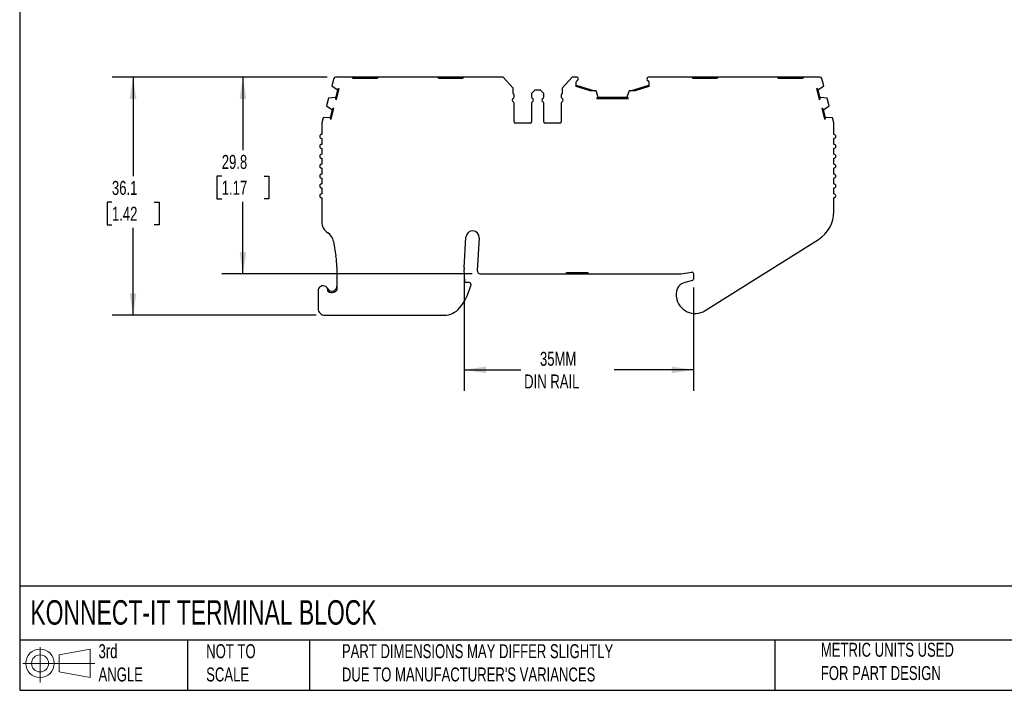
# Model space of a CAD drawing. Header units: millimetres. Extents: x 6 to 273, y 6 to 210.
# Tile 1 of 6: x 6 to 155, y 6 to 108. Entities that reach past the tile are written whole.
import ezdxf

# ---------------------------------------------------------------- set-up
doc = ezdxf.new("R2010")
doc.units = ezdxf.units.MM
doc.linetypes.add('SLD-Solid', pattern=[0])
doc.layers.add('DIMENSIONS', color=140, linetype='SLD-Solid', lineweight=25)
doc.layers.add('TEXT', color=140, linetype='SLD-Solid', lineweight=25)
doc.layers.add('SLD-DEFPOINTS', color=7, linetype='Continuous')
doc.styles.add('SLDTEXTSTYLE0', font='TXT', dxfattribs={"width": 0.7})
doc.dimstyles.new('SLDDIMSTYLE0', dxfattribs={"dimtxt": 2.158008, "dimasz": 3.302, "dimexe": 0, "dimexo": 0.0625, "dimgap": 0.539502, "dimtad": 0, "dimtih": 1, "dimtoh": 1, "dimrnd": 1e-09, "dimzin": 12, "dimdsep": 46, "dimtxsty": 'SLDTEXTSTYLE0', "dimsah": 1, "dimcen": 0.09, "dimadec": 0, "dimazin": 3, "dimtfac": 1, "dimtofl": 0, "dimtmove": 0, "dimatfit": 3, "dimfxl": 0, "dimfrac": 2, "dimtolj": 1, "dimtzin": 12, "dimarcsym": 0})

# ---------------------------------------------------------------- blocks, each defined once
blk = doc.blocks.new('Block11')
at = {"color": 7, "linetype": 'SLD-Solid', "lineweight": 18}
for p, q in [((2.59, 5.31), (2.59, 0)), ((5.48, 4.17), (10.18, 5.03)), ((10.18, 5.03), (10.18, 0.73)), ((5.48, 1.6), (5.48, 4.17)), ((0, 2.88), (10.87, 2.88)), ((5.48, 1.6), (10.18, 0.73))]:
    blk.add_line(p, q, dxfattribs=at)
for radius in [2.15, 1.29]:
    blk.add_circle((2.59, 2.88), radius, dxfattribs=at)
blk = doc.blocks.new('Block12')
at = {"layer": 'SLD-DEFPOINTS'}
blk.add_blockref('Block11', (0, 0), dxfattribs=at)
blk = doc.blocks.new('_D')
at = {"layer": 'DIMENSIONS'}
for p, q in [((52.89, 99.26), (36.96, 99.26)), ((40.13, 99.26), (40.13, 88.16)), ((36.93, 84.25), (36.2, 84.25)), ((36.2, 84.25), (36.2, 80.82)), ((43.34, 84.25), (44.06, 84.25)), ((44.06, 84.25), (44.06, 80.82)), ((36.2, 80.82), (36.93, 80.82)), ((44.06, 80.82), (43.34, 80.82)), ((40.13, 69.45), (40.13, 80.34)), ((74.83, 69.45), (36.96, 69.45))]:
    blk.add_line(p, q, dxfattribs=at)
for points in [[(40.13, 99.26), (39.63, 95.95), (40.64, 95.95)], [(40.13, 69.45), (40.64, 72.75), (39.63, 72.75)]]:
    blk.add_solid(points, dxfattribs=at)
at = {"layer": 'DIMENSIONS', "char_height": 2.117, "attachment_point": 1, "style": 'SLDTEXTSTYLE0'}
for s, insert in [('29.8', (36.93, 87.46)), ('1.17', (36.93, 83.55))]:
    blk.add_mtext(s, dxfattribs=dict(at, insert=insert))
blk = doc.blocks.new('_D_1')
at = {"layer": 'DIMENSIONS'}
for p, q in [((52.89, 99.26), (20.34, 99.26)), ((23.51, 99.26), (23.51, 84.22)), ((20.31, 80.31), (19.58, 80.31)), ((19.58, 80.31), (19.58, 76.88)), ((26.72, 80.31), (27.44, 80.31)), ((27.44, 80.31), (27.44, 76.88)), ((19.58, 76.88), (20.31, 76.88)), ((23.51, 63.18), (23.51, 76.4)), ((27.44, 76.88), (26.72, 76.88)), ((51.24, 63.18), (20.34, 63.18))]:
    blk.add_line(p, q, dxfattribs=at)
for points in [[(23.51, 99.26), (23, 95.95), (24.02, 95.95)], [(23.51, 63.18), (24.02, 66.49), (23, 66.49)]]:
    blk.add_solid(points, dxfattribs=at)
at = {"layer": 'DIMENSIONS', "char_height": 2.117, "attachment_point": 1, "style": 'SLDTEXTSTYLE0'}
for s, insert in [('36.1', (20.31, 83.52)), ('1.42', (20.31, 79.61))]:
    blk.add_mtext(s, dxfattribs=dict(at, insert=insert))
blk = doc.blocks.new('_D_2')
at = {"layer": 'DIMENSIONS'}
for p, q in [((73.62, 68.82), (73.62, 51.73)), ((108.32, 67.38), (108.32, 51.73)), ((73.62, 54.9), (82.22, 54.9)), ((108.32, 54.9), (96.31, 54.9))]:
    blk.add_line(p, q, dxfattribs=at)
for points in [[(73.62, 54.9), (76.92, 54.4), (76.92, 55.41)], [(108.32, 54.9), (105.02, 55.41), (105.02, 54.4)]]:
    blk.add_solid(points, dxfattribs=at)
at = {"layer": 'DIMENSIONS', "char_height": 2.117, "attachment_point": 1, "style": 'SLDTEXTSTYLE0'}
for s, insert in [('35MM', (85.09, 57.63)), ('DIN RAIL', (82.7, 54.2))]:
    blk.add_mtext(s, dxfattribs=dict(at, insert=insert))

msp = doc.modelspace()

# ---------------------------------------------------------------- linework, layer by layer
for p, q in [((53.872, 99.034), (53.57, 97.908)), ((56.632, 99.256), (54.161, 99.256)), ((56.832, 99.056), (56.632, 99.256)), ((58.432, 99.256), (56.632, 99.256)), ((60.432, 99.056), (56.832, 99.056)), ((58.432, 99.256), (58.432, 99.056)), ((58.832, 99.256), (58.432, 99.256)), ((58.832, 99.256), (58.832, 99.056)), ((60.632, 99.256), (58.832, 99.256)), ((60.632, 99.256), (60.432, 99.056)), ((69.572, 99.256), (60.632, 99.256)), ((69.772, 99.056), (69.572, 99.256)), ((71.372, 99.256), (69.572, 99.256)), ((73.372, 99.056), (69.772, 99.056)), ((71.372, 99.256), (71.372, 99.056)), ((71.772, 99.256), (71.372, 99.256)), ((71.772, 99.256), (71.772, 99.056)), ((73.572, 99.256), (71.772, 99.256)), ((73.572, 99.256), (73.372, 99.056)), ((79.522, 99.256), (73.572, 99.256)), ((81.024, 97.595), (79.522, 99.256)), ((89.97, 99.256), (88.468, 97.595)), ((90.59, 99.256), (89.97, 99.256)), ((90.59, 97.809), (90.59, 98.51)), ((108.063, 99.256), (101.59, 99.256)), ((101.59, 98.51), (101.59, 97.809)), ((108.263, 99.056), (108.063, 99.256)), ((109.863, 99.256), (108.063, 99.256)), ((111.863, 99.056), (108.263, 99.056)), ((109.863, 99.256), (109.863, 99.056)), ((110.263, 99.256), (109.863, 99.256)), ((110.263, 99.256), (110.263, 99.056)), ((112.063, 99.256), (110.263, 99.256)), ((112.063, 99.256), (111.863, 99.056)), ((121.003, 99.256), (112.063, 99.256)), ((121.203, 99.056), (121.003, 99.256)), ((122.803, 99.256), (121.003, 99.256)), ((124.803, 99.056), (121.203, 99.056)), ((122.803, 99.256), (122.803, 99.056)), ((123.203, 99.256), (122.803, 99.256)), ((123.203, 99.256), (123.203, 99.056)), ((125.003, 99.256), (123.203, 99.256)), ((125.003, 99.256), (124.803, 99.056)), ((127.474, 99.256), (125.003, 99.256)), ((128.066, 97.908), (127.764, 99.034)), ((53.57, 97.908), (54.399, 97.349)), ((54.457, 97.333), (54.134, 96.126)), ((54.275, 95.881), (54.702, 97.475)), ((54.399, 97.349), (54.457, 97.333)), ((54.702, 97.475), (54.583, 97.507)), ((81.024, 96.756), (81.024, 97.595)), ((84.312, 97.256), (83.9, 96.844)), ((85.18, 97.256), (84.312, 97.256)), ((85.592, 96.844), (85.18, 97.256)), ((88.468, 97.595), (88.468, 96.756)), ((90.59, 98.018), (93.363, 97.168)), ((92.681, 97.168), (90.59, 97.809)), ((93.589, 97.168), (92.681, 97.168)), ((93.914, 96.224), (93.589, 97.168)), ((98.588, 97.168), (98.263, 96.224)), ((99.497, 97.168), (98.588, 97.168)), ((98.813, 97.168), (101.59, 98.018)), ((101.59, 97.809), (99.497, 97.168)), ((127.053, 97.507), (126.933, 97.475)), ((126.933, 97.475), (127.36, 95.881)), ((127.178, 97.333), (127.237, 97.349)), ((127.502, 96.126), (127.178, 97.333)), ((127.237, 97.349), (128.066, 97.908)), ((53.078, 96.072), (52.768, 94.914)), ((54.076, 96.142), (53.078, 96.072)), ((54.134, 96.126), (54.076, 96.142)), ((54.156, 95.913), (54.275, 95.881)), ((81.18, 96.214), (81.18, 96.493)), ((83.812, 96.632), (83.812, 96.214)), ((85.68, 96.214), (85.68, 96.632)), ((88.312, 96.493), (88.312, 96.214)), ((93.714, 96.087), (93.714, 95.964)), ((98.463, 95.964), (93.714, 95.964)), ((93.914, 96.164), (93.914, 96.224)), ((98.263, 96.164), (93.914, 96.164)), ((98.263, 96.224), (98.263, 96.164)), ((98.463, 95.964), (98.463, 96.087)), ((127.36, 95.881), (127.479, 95.913)), ((127.56, 96.142), (127.502, 96.126)), ((128.557, 96.072), (127.56, 96.142)), ((128.868, 94.914), (128.557, 96.072)), ((52.768, 94.914), (53.597, 94.355)), ((53.655, 94.339), (53.332, 93.133)), ((53.473, 92.888), (53.9, 94.481)), ((53.597, 94.355), (53.655, 94.339)), ((53.9, 94.481), (53.781, 94.513)), ((81.18, 92.456), (81.18, 95.298)), ((83.812, 95.298), (83.812, 92.456)), ((85.68, 92.456), (85.68, 95.298)), ((88.312, 95.298), (88.312, 92.456)), ((127.855, 94.513), (127.736, 94.481)), ((127.736, 94.481), (128.163, 92.888)), ((127.981, 94.339), (128.039, 94.355)), ((128.304, 93.133), (127.981, 94.339)), ((128.039, 94.355), (128.868, 94.914)), ((52.278, 93.078), (52.071, 92.305)), ((53.273, 93.148), (52.278, 93.078)), ((53.332, 93.133), (53.273, 93.148)), ((53.354, 92.919), (53.473, 92.888)), ((128.163, 92.888), (128.282, 92.919)), ((128.362, 93.148), (128.304, 93.133)), ((129.358, 93.078), (128.362, 93.148)), ((129.565, 92.305), (129.358, 93.078)), ((52.06, 92.227), (52.06, 90.556)), ((83.612, 92.256), (81.38, 92.256)), ((88.112, 92.256), (85.88, 92.256)), ((129.575, 90.556), (129.575, 92.227)), ((52.06, 89.956), (52.06, 89.056)), ((129.575, 89.056), (129.575, 89.956)), ((52.06, 88.456), (52.06, 87.556)), ((129.575, 87.556), (129.575, 88.456)), ((52.06, 86.956), (52.06, 86.056)), ((129.575, 86.056), (129.575, 86.956)), ((52.06, 85.456), (52.06, 84.556)), ((129.575, 84.556), (129.575, 85.456)), ((52.06, 83.956), (52.06, 83.056)), ((129.575, 83.056), (129.575, 83.956)), ((52.06, 82.456), (52.06, 81.556)), ((129.575, 81.556), (129.575, 82.456)), ((52.06, 80.956), (52.06, 77.341)), ((129.575, 78.895), (129.575, 80.956)), ((73.615, 70.341), (73.898, 75.023)), ((75.894, 74.903), (75.597, 69.976)), ((110.09, 63.885), (127.236, 74.662)), ((53.84, 74.328), (54.212, 72.122)), ((54.352, 70.457), (54.352, 66.976)), ((73.729, 68.302), (73.616, 70.095)), ((76.096, 69.446), (89.118, 69.446)), ((89.118, 69.646), (92.318, 69.646)), ((89.118, 69.446), (89.118, 69.646)), ((89.118, 69.446), (89.618, 69.446)), ((89.618, 69.446), (89.618, 69.646)), ((89.618, 69.446), (91.818, 69.446)), ((91.818, 69.446), (91.818, 69.646)), ((91.818, 69.446), (92.318, 69.446)), ((92.318, 69.646), (92.318, 69.446)), ((92.318, 69.446), (106.242, 69.446)), ((106.39, 69.457), (108.088, 69.712)), ((108.318, 69.514), (108.318, 68.65)), ((74.417, 68.114), (73.928, 68.114)), ((74.616, 67.892), (74.575, 67.526)), ((108.17, 68.457), (107.018, 68.148)), ((51.513, 66.884), (51.513, 64.184)), ((53.852, 66.853), (53.852, 66.643)), ((105.718, 66.454), (105.718, 66.154)), ((52.513, 63.184), (70.607, 63.184))]:
    msp.add_line(p, q)
for centre, radius, start, end in [((54.161, 98.956), 0.3, 90, 164.99986), ((90.59, 98.956), 0.3, 1.13212, 90), ((90.79, 98.51), 0.2, 113.57818, 180.00003), ((90.59, 98.968), 0.3, 293.57818, 358.86788), ((101.59, 98.956), 0.3, 90.00001, 178.86788), ((101.59, 98.968), 0.3, 181.13212, 246.42198), ((101.39, 98.51), 0.2, 359.9999, 66.42203), ((127.474, 98.956), 0.3, 15.00015, 90.00001), ((54.915, 97.133), 0.5, 131.64171, 156.38044), ((126.72, 97.133), 0.5, 23.61956, 48.35829), ((54.631, 96.071), 0.5, 173.61956, 198.35829), ((81.18, 95.756), 0.3, 113.57818, 246.42182), ((80.88, 96.493), 0.3, 0.00003, 61.24544), ((80.98, 96.214), 0.2, 293.57818, 360), ((80.98, 95.298), 0.2, 0.00005, 66.42182), ((84.112, 96.632), 0.3, 135.00001, 180), ((84.012, 96.214), 0.2, 180.00003, 246.42182), ((84.012, 95.298), 0.2, 113.57818, 180), ((83.812, 95.756), 0.3, 293.57818, 66.42182), ((85.68, 95.756), 0.3, 113.57818, 246.42182), ((85.48, 96.214), 0.2, 293.57818, 359.99997), ((85.48, 95.298), 0.2, 360, 66.42182), ((85.38, 96.632), 0.3, 360, 44.99997), ((88.612, 96.493), 0.3, 118.75455, 179.99997), ((88.512, 96.214), 0.2, 180, 246.42182), ((88.512, 95.298), 0.2, 113.57818, 179.99995), ((88.312, 95.756), 0.3, 293.57818, 66.42182), ((93.989, 95.67), 0.5, 98.61956, 123.35829), ((98.188, 95.67), 0.5, 56.64171, 81.38044), ((127.005, 96.071), 0.5, 341.64171, 6.38044), ((54.113, 94.139), 0.5, 131.64171, 156.38044), ((127.523, 94.139), 0.5, 23.61956, 48.35829), ((53.828, 93.077), 0.5, 173.61956, 198.35829), ((81.38, 92.456), 0.2, 180.00006, 269.99997), ((83.612, 92.456), 0.2, 270.00001, 0.00001), ((85.88, 92.456), 0.2, 179.99999, 269.99999), ((88.112, 92.456), 0.2, 270.00003, 359.99994), ((127.807, 93.077), 0.5, 341.64171, 6.38044), ((52.36, 92.227), 0.3, 164.99984, 179.99995), ((129.275, 92.227), 0.3, 0.00023, 15.0003), ((52.061, 90.256), 0.3, 90.06601, 269.93405), ((129.575, 90.256), 0.3, 270, 89.99982), ((52.061, 88.756), 0.3, 90.04418, 269.95588), ((129.575, 88.756), 0.3, 270.00008, 89.99986), ((52.06, 87.256), 0.3, 90.02129, 269.97877), ((129.575, 87.256), 0.3, 270, 89.99994), ((52.06, 85.756), 0.3, 89.9527, 270.04736), ((129.575, 85.756), 0.3, 270.00005, 89.99989), ((52.06, 84.256), 0.3, 89.98704, 270.01302), ((129.575, 84.256), 0.3, 270, 89.99994), ((52.06, 82.756), 0.3, 89.99497, 270.00508), ((129.575, 82.756), 0.3, 270, 89.99994), ((52.06, 81.256), 0.3, 89.99385, 270.0062), ((129.575, 81.256), 0.3, 269.9999, 89.99994), ((124.575, 78.895), 5, 302.15067, 0), ((54.06, 77.341), 2, 180, 236.75665), ((51.868, 73.996), 2, 9.58258, 56.75664), ((74.896, 74.963), 1, 356.54861, 176.54861), ((44.352, 70.457), 10, 359.99998, 9.58252), ((75.612, 70.22), 2, 176.54868, 183.60098), ((76.096, 69.946), 0.5, 176.54861, 270), ((106.242, 70.446), 1, 270.00003, 278.52499), ((108.118, 69.514), 0.2, 0.00014, 98.52494), ((108.118, 68.65), 0.2, 285.00019, 0), ((52.263, 66.884), 0.75, 354.8742, 180.00001), ((53.602, 67.56), 0.75, 206.78318, 289.47128), ((66.44, 69.618), 8.4, 320.51208, 345.57919), ((73.928, 68.314), 0.2, 183.60084, 270), ((74.417, 67.914), 0.2, 353.60104, 90), ((107.472, 66.454), 1.754, 104.99999, 180), ((53.602, 67.56), 0.95, 231.44703, 289.47123), ((107.472, 66.154), 1.754, 180, 187.94871), ((108.568, 66.307), 2.86, 187.94871, 302.15067), ((52.513, 64.184), 1, 180, 270.00001), ((70.607, 66.184), 3, 270, 320.51208)]:
    msp.add_arc(centre, radius, start, end)
for points, knots in [([(53.852, 66.853), (53.871, 66.86), (53.91, 66.875), (53.968, 66.905), (54.025, 66.94), (54.092, 66.99), (54.166, 67.061), (54.236, 67.154), (54.295, 67.266), (54.342, 67.401), (54.348, 67.503), (54.352, 67.56)], [0, 0, 0, 0, 0.0578277, 0.1187964, 0.1831259, 0.2508344, 0.3659771, 0.5008777, 0.629288, 0.795739, 1, 1, 1, 1]), ([(53.918, 66.664), (54.011, 66.697), (54.096, 66.744), (54.24, 66.852), (54.301, 66.911), (54.352, 66.976)], [0, 0, 0, 0, 0.25, 0.25, 0.46386389, 0.46386389, 0.46386389, 0.46386389])]:
    msp.add_open_spline(points, degree=3, knots=knots)
at = {"layer": 'TEXT'}
for p, q in [((6.35, 209.55), (6.35, 6.35)), ((273.05, 22.126), (6.35, 22.126)), ((273.05, 13.97), (6.35, 13.97)), ((31.75, 13.97), (31.75, 6.35)), ((50.212, 13.97), (50.212, 6.35)), ((120.646, 13.97), (120.646, 6.35)), ((6.35, 6.35), (273.05, 6.35))]:
    msp.add_line(p, q, dxfattribs=at)

# ---------------------------------------------------------------- block references
at = {"layer": 'SLD-DEFPOINTS'}
msp.add_blockref('Block12', (6.838, 7.554), dxfattribs=at)

# ---------------------------------------------------------------- texts
at = {"layer": 'TEXT', "attachment_point": 1, "style": 'SLDTEXTSTYLE0'}
for s, insert, char_height in [('KONNECT-IT TERMINAL BLOCK', (7.966, 20.006), 3.70417), ('3rd^JANGLE', (18.282, 13.338), 2.1167), ('METRIC UNITS USED ^JFOR PART DESIGN', (127.604, 13.556), 2.11667), ('NOT TO^JSCALE', (34.575, 13.338), 2.11667), ("PART DIMENSIONS MAY DIFFER SLIGHTLY ^JDUE TO MANUFACTURER'S VARIANCES", (55.119, 13.341), 2.11667)]:
    msp.add_mtext(s, dxfattribs=dict(at, insert=insert, char_height=char_height))

# ---------------------------------------------------------------- dimensions: what is measured, and where the dimension line sits
at = {"layer": 'DIMENSIONS'}
for base, p1, angle, picture, middle in [((23.513, 99.256), (52.513, 63.184), 270, '_D_1', (23.513, 80.311)), ((40.134, 99.256), (76.096, 69.446), 90, '_D', (40.134, 84.25))]:
    dim = msp.add_linear_dim(base=base, p1=p1, p2=(54.161, 99.256), angle=angle, dimstyle='SLDDIMSTYLE0', dxfattribs=at)
    dim.commit()
    dim.dimension.update_dxf_attribs({"geometry": picture, "text_midpoint": middle, "dimtype": 160})
dim = msp.add_linear_dim(base=(73.616, 54.904), p1=(108.318, 68.65), p2=(73.616, 70.095), angle=0, text='35MM\\PDIN RAIL', dimstyle='SLDDIMSTYLE0', dxfattribs=at)
dim.commit()
dim.dimension.update_dxf_attribs({"geometry": '_D_2', "text_midpoint": (89.268, 54.904), "dimtype": 160})

doc.saveas('drawing.dxf')
